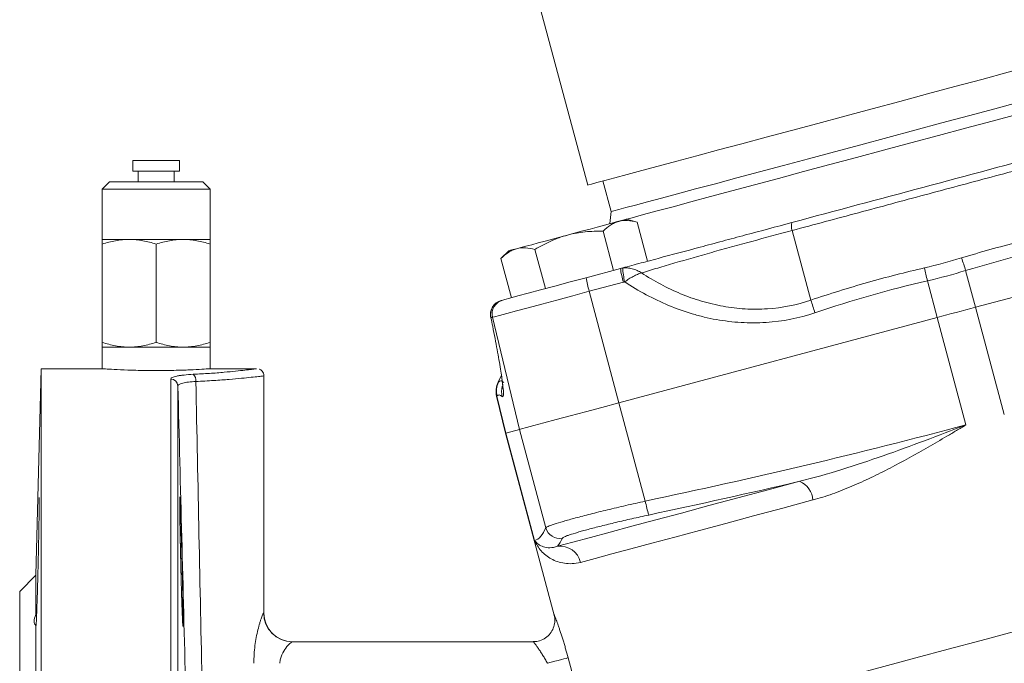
# Model space of a CAD drawing. Header units: millimetres. Extents: x -2 to 362, y -185 to 555.
# Tile 11 of 14: x 12 to 150, y 298 to 388. Entities that reach past the tile are written whole.
import ezdxf

# ---------------------------------------------------------------- set-up
doc = ezdxf.new("R2010")
doc.units = ezdxf.units.MM

msp = doc.modelspace()

# ---------------------------------------------------------------- linework, layer by layer
at = {"color": 7, "linetype": 'Continuous', "lineweight": 15}
for p, q in [((82.09, 400.15), (91.54, 364.9)), ((28.2, 368.34), (28.2, 366.84)), ((33.72, 368.34), (28.2, 368.34)), ((34.7, 368.34), (33.72, 368.34)), ((34.7, 366.84), (34.7, 368.34)), ((33.72, 366.84), (28.2, 366.84)), ((28.95, 366.84), (28.95, 365.34)), ((34.7, 366.84), (33.72, 366.84)), ((33.95, 365.34), (33.95, 366.84)), ((24.95, 365.34), (23.95, 364.34)), ((24.95, 365.34), (37.95, 365.34)), ((38.95, 364.34), (37.95, 365.34)), ((93.65, 365.47), (94.79, 361.2)), ((23.95, 364.34), (23.95, 357.34)), ((38.95, 364.34), (23.95, 364.34)), ((38.95, 357.34), (38.95, 364.34)), ((94.79, 361.2), (94.61, 359.53)), ((98.42, 359.75), (96.96, 360.14)), ((99.88, 354.3), (98.42, 359.75)), ((145.54, 347.9), (189.85, 359.77)), ((95.14, 353.03), (93.68, 358.48)), ((122.61, 348.88), (120.01, 358.58)), ((27.7, 357.34), (23.95, 357.34)), ((23.95, 356.67), (23.95, 343.01)), ((35.2, 357.34), (27.7, 357.34)), ((31.45, 356.67), (31.45, 343.01)), ((38.95, 357.34), (35.2, 357.34)), ((38.95, 356.67), (38.95, 343.01)), ((80.54, 355.74), (79.46, 354.67)), ((85.66, 350.49), (84.2, 355.94)), ((80.92, 349.22), (79.46, 354.67)), ((91.33, 352.01), (96.11, 353.29)), ((144.17, 353), (145.54, 347.9)), ((96.53, 351.39), (91.75, 350.11)), ((138.84, 351.57), (140.2, 346.47)), ((91.75, 350.11), (95.89, 334.6)), ((79.5, 348.84), (79.71, 348.9)), ((149.55, 332.95), (145.54, 347.9)), ((78.28, 346.5), (78.08, 346.44)), ((78.28, 346.5), (82.03, 330.88)), ((95.89, 334.6), (140.2, 346.47)), ((144.21, 331.52), (140.2, 346.47)), ((23.95, 342.34), (23.95, 339.34)), ((27.7, 342.34), (23.95, 342.34)), ((35.2, 342.34), (27.7, 342.34)), ((38.95, 342.34), (35.2, 342.34)), ((38.95, 339.34), (38.95, 342.34)), ((15.45, 339.34), (14.69, 310.59)), ((23.96, 339.34), (15.45, 339.34)), ((15.45, 229.34), (15.45, 339.34)), ((45.44, 339.34), (38.85, 339.34)), ((46.45, 305.34), (46.45, 338.34)), ((79.53, 338.42), (79.09, 337.48)), ((78.85, 335.5), (80.09, 330.36)), ((78.91, 335.51), (80.14, 330.38)), ((99.56, 320.91), (95.89, 334.6)), ((80.14, 330.38), (82.03, 330.88)), ((85.7, 317.19), (82.03, 330.88)), ((80.09, 330.36), (86.87, 305.03)), ((84.15, 315.42), (80.14, 330.38)), ((14.69, 310.59), (12.45, 308.34)), ((14.69, 305.14), (14.69, 310.59)), ((12.45, 229.34), (12.45, 308.34)), ((14.69, 262.26), (14.69, 303.62)), ((50.42, 301.34), (83.96, 301.34)), ((88.82, 299.11), (92.07, 286.98))]:
    msp.add_line(p, q, dxfattribs=at)
at = {"color": 8, "linetype": 'Continuous', "lineweight": 15}
for p, q in [((33.47, 119.34), (33.47, 337.89)), ((34.47, 336.93), (34.47, 120.32)), ((46.43, 305.34), (46.45, 305.34))]:
    msp.add_line(p, q, dxfattribs=at)
at = {"color": 7, "linetype": 'Continuous', "lineweight": 15, "flags": 128}
for points in [[(135, 376.55), (138.84, 377.58), (142.66, 378.6), (146.41, 379.6), (150.07, 380.59), (153.61, 381.54), (157.01, 382.45), (160.24, 383.31), (163.27, 384.12), (166.08, 384.88), (168.64, 385.56), (170.94, 386.18), (172.96, 386.72), (174.69, 387.18), (176.1, 387.56), (177.19, 387.85), (177.95, 388.06), (178.37, 388.17), (178.47, 388.2)], [(91.54, 364.9), (91.63, 364.93), (92.06, 365.04), (92.82, 365.25), (93.91, 365.54), (95.32, 365.92), (97.04, 366.38), (99.06, 366.92), (101.37, 367.54), (103.93, 368.22), (106.74, 368.98), (109.77, 369.79), (112.99, 370.65), (116.39, 371.56), (119.94, 372.51), (123.6, 373.49), (127.35, 374.5), (131.16, 375.52), (135, 376.55)], [(94.79, 361.2), (94.83, 361.21), (95.17, 361.3), (95.86, 361.49), (96.87, 361.76), (98.21, 362.12), (99.87, 362.56), (101.82, 363.08), (104.06, 363.68), (106.57, 364.36), (109.32, 365.09), (112.3, 365.89), (115.47, 366.74), (118.81, 367.64), (122.3, 368.57), (125.9, 369.53), (129.58, 370.52), (133.32, 371.52), (137.09, 372.53), (140.84, 373.54), (144.56, 374.54), (148.21, 375.51), (151.76, 376.46)], [(88.75, 357.94), (89.82, 358.23), (90.87, 358.51), (91.89, 358.78), (92.85, 359.04), (93.74, 359.28), (94.55, 359.5), (95.26, 359.69), (95.86, 359.85)], [(95.86, 359.85), (96.33, 359.98), (96.68, 360.07), (96.89, 360.12), (96.96, 360.14)], [(81.64, 356.04), (82.23, 356.2), (82.94, 356.39), (83.75, 356.6), (84.64, 356.84), (85.6, 357.1), (86.62, 357.37), (87.67, 357.66), (88.75, 357.94)], [(80.54, 355.74), (80.61, 355.76), (80.81, 355.82), (81.16, 355.91), (81.64, 356.04)], [(79.71, 348.9), (80.01, 348.98), (80.72, 349.17), (81.82, 349.46), (83.26, 349.85), (84.99, 350.31), (86.96, 350.84), (89.1, 351.41), (91.33, 352.01)], [(91.75, 350.11), (89.45, 349.49), (87.22, 348.89), (85.14, 348.33), (83.25, 347.83), (81.61, 347.39), (80.26, 347.03), (79.24, 346.75), (78.57, 346.57), (78.28, 346.5)], [(140.2, 346.47), (140.87, 346.65), (141.53, 346.83), (142.2, 347.01), (142.87, 347.18), (143.54, 347.36), (144.21, 347.54), (144.88, 347.72), (145.54, 347.9)], [(82.03, 330.88), (82.33, 330.96), (83.01, 331.15), (84.06, 331.43), (85.45, 331.8), (87.14, 332.25), (89.09, 332.77), (91.23, 333.35), (93.52, 333.96), (95.89, 334.6)], [(80.09, 330.36), (80.09, 330.36), (80.1, 330.37), (80.12, 330.37), (80.14, 330.38)], [(87.34, 314.63), (89.46, 315.2), (91.91, 315.85), (94.66, 316.59), (97.7, 317.41), (101.02, 318.3), (104.6, 319.25), (108.42, 320.28), (112.45, 321.36), (116.68, 322.49), (121.07, 323.67)], [(122.91, 321.07), (118.69, 319.94), (114.63, 318.85), (110.76, 317.81), (107.1, 316.83), (103.67, 315.91), (100.48, 315.06), (97.56, 314.27), (94.92, 313.57), (92.57, 312.94), (90.54, 312.39)], [(150.98, 302.77), (146.34, 301.53), (141.74, 300.29), (137.21, 299.08), (132.78, 297.89), (128.47, 296.74), (124.3, 295.62), (120.3, 294.55), (116.49, 293.53), (112.89, 292.56), (109.51, 291.66), (106.39, 290.82), (103.53, 290.06), (100.95, 289.37), (98.67, 288.75), (96.7, 288.22), (95.04, 287.78), (93.71, 287.42), (92.72, 287.16), (92.07, 286.98)], [(85.93, 298.34), (86.46, 298.48), (86.97, 298.62), (87.45, 298.75), (87.87, 298.86), (88.23, 298.96), (88.52, 299.03), (88.71, 299.09), (88.82, 299.11)]]:
    msp.add_lwpolyline(points, dxfattribs=at)
at = {"color": 8, "linetype": 'Continuous', "lineweight": 15, "flags": 128}
for points in [[(136.55, 370.77), (140.37, 371.79), (144.15, 372.8), (147.87, 373.8), (151.49, 374.77), (154.99, 375.71), (158.34, 376.61), (161.51, 377.46), (164.47, 378.25), (167.2, 378.98), (169.68, 379.65), (171.88, 380.24), (173.79, 380.75), (175.39, 381.18), (176.22, 381.4)], [(94.61, 359.53), (94.62, 359.53), (94.88, 359.6), (95.49, 359.77), (96.44, 360.02), (97.72, 360.36), (99.32, 360.79), (101.22, 361.3), (103.43, 361.89), (105.9, 362.56), (108.63, 363.29), (111.59, 364.08), (114.76, 364.93), (118.11, 365.83), (121.61, 366.77), (125.24, 367.74), (128.96, 368.73), (132.74, 369.75), (136.55, 370.77)]]:
    msp.add_lwpolyline(points, dxfattribs=at)
at = {"color": 7, "linetype": 'Continuous', "lineweight": 15}
for centre, radius, start, end in [((121.94, 359.25), 2.04, 167.7773, 199.1047), ((92.08, 337.04), 54.48, 17.0297, 18.9778), ((107.41, 354.8), 11.41, 187.5957, 197.3997), ((109.6, 354.25), 13.22, 183.8816, 192.3353), ((191.93, 363.8), 54.48, 191.0223, 192.9703), ((102.64, 353.52), 11.41, 187.5953, 197.3996), ((80.02, 346.91), 2, 105.0235, 193.5286), ((80.23, 346.96), 2, 105.0251, 193.527), ((177.98, 365.77), 57.88, 196.9585, 198.7867), ((80, 346.9), 1.99, 165.6917, 193.7015), ((80, 346.9), 1.98, 148.2387, 165.3365), ((33.48, 336.9), 0.994, 1.8946, 90.3647), ((35.82, 337.7), 1.17, 353.4439, 47.3302), ((81.78, 336.15), 3, 153.5944, 192.6644), ((81.82, 336.22), 2.99, 155.04, 193.5986), ((119.77, 320.8), 3.15, 4.8344, 65.4873), ((113.06, 323.33), 13.71, 190.16, 198.4928), ((87.63, 317.72), 2, 195.1593, 280.96), ((87.7, 311.74), 2.91, 12.9039, 97.1271), ((50.42, 305.34), 4, 179.9603, 269.9602), ((50.45, 305.34), 4, 180, 270)]:
    msp.add_arc(centre, radius, start, end, dxfattribs=at)
at = {"color": 8, "linetype": 'Continuous', "lineweight": 15}
msp.add_arc((82.55, 336.15), 3, 165.3977, 193.3309, dxfattribs=at)
at = {"color": 7, "linetype": 'Continuous', "lineweight": 15}
for points in [[(119.95, 359.68), (126.04, 361.31), (138.21, 364.57), (150.39, 367.83), (156.48, 369.47)], [(159.96, 356.98), (154.63, 355.92), (149.37, 354.59), (144.17, 353)], [(138.45, 353.38), (140.19, 353.78), (141.9, 354.24), (143.6, 354.76)], [(96.11, 353.29), (96.21, 353.32), (96.31, 353.34), (96.41, 353.35)], [(144.17, 353), (142.41, 352.46), (140.63, 351.98), (138.84, 351.57)], [(96.69, 351.42), (96.63, 351.41), (96.58, 351.4), (96.53, 351.39)], [(138.84, 351.57), (133.54, 350.35), (128.32, 348.87), (123.18, 347.12)], [(36.98, 337.56), (37.27, 323.32), (37.56, 309.08), (37.85, 294.84)], [(35.56, 294.74), (35.2, 308.8), (34.84, 322.87), (34.47, 336.93)], [(79.64, 335.46), (79.33, 335.74), (79.09, 335.76), (78.91, 335.51)], [(121.07, 323.67), (114.08, 322.03), (107.07, 320.48), (100.05, 318.98)], [(88.01, 315.75), (87.81, 315.31), (87.58, 314.93), (87.34, 314.63)]]:
    msp.add_open_spline(points, degree=3, dxfattribs=at)
for points, knots in [([(156.97, 368.48), (153.9, 367.66), (150.82, 366.84), (144.65, 365.19), (138.49, 363.54), (132.33, 361.88), (126.16, 360.23), (123.09, 359.41), (120.01, 358.58)], [0, 0, 0, 0, 0.25, 0.25, 0.5, 0.75, 0.75, 1, 1, 1, 1]), ([(95.86, 359.85), (95.65, 359.79), (95.46, 359.72), (95.08, 359.55), (94.89, 359.45), (94.35, 359.1), (94.01, 358.81), (93.68, 358.48)], [0, 0, 0, 0, 0.25, 0.25, 0.5, 0.5, 1, 1, 1, 1]), ([(98.42, 359.75), (97.97, 359.87), (97.53, 359.95), (96.68, 359.99), (96.26, 359.96), (95.86, 359.85)], [0, 0, 0, 0, 0.5, 0.5, 1, 1, 1, 1]), ([(96.11, 353.29), (96.92, 353.51), (97.76, 353.73), (99.52, 354.2), (100.43, 354.45), (103.23, 355.2), (105.18, 355.72), (107.73, 356.4), (108.25, 356.54), (109.29, 356.82), (109.82, 356.96), (111.4, 357.39), (112.46, 357.67), (115.65, 358.52), (117.79, 359.1), (119.95, 359.68)], [0, 0, 0, 0, 0.125, 0.125, 0.25, 0.25, 0.5, 0.5, 0.5625, 0.5625, 0.625, 0.625, 0.75, 0.75, 1, 1, 1, 1]), ([(88.75, 357.94), (88.34, 357.83), (87.95, 357.71), (87.16, 357.43), (86.77, 357.27), (85.64, 356.76), (84.91, 356.37), (84.2, 355.94)], [0, 0, 0, 0, 0.25, 0.25, 0.5, 0.5, 1, 1, 1, 1]), ([(93.68, 358.48), (92.85, 358.5), (92.01, 358.47), (90.36, 358.3), (89.55, 358.16), (88.75, 357.94)], [0, 0, 0, 0, 0.5, 0.5, 1, 1, 1, 1]), ([(120.01, 358.58), (118.12, 358.08), (116.24, 357.57), (113.44, 356.81), (112.51, 356.56), (110.66, 356.05), (109.74, 355.79), (107.04, 355.03), (105.33, 354.54), (102.87, 353.82), (102.07, 353.59), (100.51, 353.12), (99.76, 352.89), (99.05, 352.67)], [0, 0, 0, 0, 0.25, 0.25, 0.375, 0.375, 0.5, 0.5, 0.75, 0.75, 0.875, 0.875, 1, 1, 1, 1]), ([(143.6, 354.76), (146.23, 355.56), (148.87, 356.3), (154.2, 357.65), (156.87, 358.25), (159.57, 358.78)], [0, 0, 0, 0, 0.5, 0.5, 1, 1, 1, 1]), ([(27.7, 357.34), (27.38, 357.34), (27.06, 357.33), (26.43, 357.26), (26.11, 357.22), (25.18, 357.04), (24.56, 356.88), (23.95, 356.67)], [0, 0, 0, 0, 0.25, 0.25, 0.5, 0.5, 1, 1, 1, 1]), ([(23.95, 357.34), (23.95, 357.34), (23.95, 357.28), (23.95, 357.04), (23.95, 356.87), (23.95, 356.67)], [0, 0, 0, 0, 0.5, 0.5, 1, 1, 1, 1]), ([(31.45, 356.67), (30.83, 356.88), (30.22, 357.04), (28.97, 357.28), (28.34, 357.34), (27.7, 357.34)], [0, 0, 0, 0, 0.5, 0.5, 1, 1, 1, 1]), ([(35.2, 357.34), (34.88, 357.34), (34.56, 357.33), (33.93, 357.26), (33.61, 357.22), (32.68, 357.04), (32.06, 356.88), (31.45, 356.67)], [0, 0, 0, 0, 0.25, 0.25, 0.5, 0.5, 1, 1, 1, 1]), ([(38.95, 356.67), (38.33, 356.88), (37.72, 357.04), (36.47, 357.28), (35.84, 357.34), (35.2, 357.34)], [0, 0, 0, 0, 0.5, 0.5, 1, 1, 1, 1]), ([(38.95, 357.34), (38.95, 357.34), (38.95, 357.28), (38.95, 357.04), (38.95, 356.87), (38.95, 356.67)], [0, 0, 0, 0, 0.5, 0.5, 1, 1, 1, 1]), ([(81.64, 356.04), (81.43, 355.98), (81.24, 355.91), (80.85, 355.74), (80.67, 355.63), (80.13, 355.28), (79.79, 355), (79.46, 354.67)], [0, 0, 0, 0, 0.25, 0.25, 0.5, 0.5, 1, 1, 1, 1]), ([(84.2, 355.94), (83.75, 356.06), (83.31, 356.14), (82.46, 356.18), (82.04, 356.15), (81.64, 356.04)], [0, 0, 0, 0, 0.5, 0.5, 1, 1, 1, 1]), ([(96.41, 353.35), (96.62, 353.38), (96.84, 353.39), (97.28, 353.35), (97.51, 353.31), (97.96, 353.19), (98.19, 353.11), (98.52, 352.96), (98.62, 352.91), (98.84, 352.79), (98.94, 352.73), (99.05, 352.67)], [0, 0, 0, 0, 0.25, 0.25, 0.5, 0.5, 0.75, 0.75, 0.875, 0.875, 1, 1, 1, 1]), ([(96.69, 351.42), (96.88, 351.57), (97.08, 351.71), (97.48, 351.96), (97.68, 352.08), (98.09, 352.29), (98.29, 352.39), (98.58, 352.51), (98.67, 352.54), (98.86, 352.61), (98.96, 352.64), (99.05, 352.67)], [0, 0, 0, 0, 0.25, 0.25, 0.5, 0.5, 0.75, 0.75, 0.875, 0.875, 1, 1, 1, 1]), ([(99.05, 352.67), (99.91, 352.1), (100.8, 351.57), (102.61, 350.61), (103.54, 350.17), (105.43, 349.39), (106.4, 349.04), (107.89, 348.6), (108.39, 348.47), (109.39, 348.23), (109.9, 348.12), (111.41, 347.85), (112.43, 347.73), (113.97, 347.64), (114.48, 347.62), (115.52, 347.63), (116.04, 347.64), (118.62, 347.81), (120.64, 348.21), (122.61, 348.88)], [0, 0, 0, 0, 0.125, 0.125, 0.25, 0.25, 0.375, 0.375, 0.4375, 0.4375, 0.5, 0.5, 0.625, 0.625, 0.6875, 0.6875, 0.75, 0.75, 1, 1, 1, 1]), ([(122.61, 348.88), (125.21, 349.76), (127.84, 350.58), (133.12, 352.08), (135.78, 352.76), (138.45, 353.38)], [0, 0, 0, 0, 0.5, 0.5, 1, 1, 1, 1]), ([(123.18, 347.12), (120.97, 346.37), (118.7, 345.93), (115.79, 345.74), (115.21, 345.72), (114.05, 345.72), (113.47, 345.74), (111.74, 345.84), (110.6, 345.98), (108.89, 346.28), (108.32, 346.4), (107.19, 346.67), (106.63, 346.83), (104.96, 347.32), (103.87, 347.71), (101.74, 348.6), (100.7, 349.09), (98.66, 350.18), (97.66, 350.78), (96.69, 351.42)], [0, 0, 0, 0, 0.25, 0.25, 0.3125, 0.3125, 0.375, 0.375, 0.5, 0.5, 0.5625, 0.5625, 0.625, 0.625, 0.75, 0.75, 0.875, 0.875, 1, 1, 1, 1]), ([(79.07, 348.65), (78.91, 348.55), (78.59, 348.36), (78.29, 347.94), (78.13, 347.61), (78.09, 347.43), (78.09, 347.39)], [0, 0, 0, 0, 0.338318, 0.660015, 0.931614, 1, 1, 1, 1]), ([(78.86, 348.53), (78.84, 348.52), (78.65, 348.42), (78.46, 348.19), (78.33, 347.96), (78.3, 347.9)], [0, 0, 0, 0, 0.078342, 0.753458, 1, 1, 1, 1]), ([(78.11, 347.44), (78.09, 347.42), (78, 347.21), (77.99, 346.87), (78.05, 346.59), (78.07, 346.5)], [0, 0, 0, 0, 0.092575, 0.698049, 1, 1, 1, 1]), ([(78.08, 346.44), (78.08, 346.44), (78.08, 346.44), (78.08, 346.44), (78.07, 346.44), (78.07, 346.44), (78.07, 346.43)], [0, 0, 0, 0, 0.0000940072, 0.0000940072, 0.0000940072, 0.0001622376, 0.0001622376, 0.0001622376, 0.0001622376]), ([(78.07, 346.43), (78.15, 346.03), (78.47, 344.45), (78.96, 341.91), (79.41, 339.3), (79.65, 337.72), (79.7, 337.24), (79.7, 337.17)], [0, 0, 0, 0, 0.099369, 0.394718, 0.689883, 0.958461, 1, 1, 1, 1]), ([(23.95, 343.01), (24.56, 342.81), (25.18, 342.64), (26.43, 342.41), (27.06, 342.34), (27.7, 342.34)], [0, 0, 0, 0, 0.5, 0.5, 1, 1, 1, 1]), ([(23.95, 342.34), (23.95, 342.34), (23.95, 342.41), (23.95, 342.64), (23.95, 342.81), (23.95, 343.01)], [0, 0, 0, 0, 0.5, 0.5, 1, 1, 1, 1]), ([(27.7, 342.34), (28.02, 342.34), (28.34, 342.36), (28.97, 342.42), (29.28, 342.46), (30.22, 342.64), (30.84, 342.81), (31.45, 343.01)], [0, 0, 0, 0, 0.25, 0.25, 0.5, 0.5, 1, 1, 1, 1]), ([(31.45, 343.01), (32.06, 342.81), (32.68, 342.64), (33.93, 342.41), (34.56, 342.34), (35.2, 342.34)], [0, 0, 0, 0, 0.5, 0.5, 1, 1, 1, 1]), ([(35.2, 342.34), (35.52, 342.34), (35.84, 342.36), (36.47, 342.42), (36.78, 342.46), (37.72, 342.64), (38.34, 342.81), (38.95, 343.01)], [0, 0, 0, 0, 0.25, 0.25, 0.5, 0.5, 1, 1, 1, 1]), ([(38.95, 342.34), (38.95, 342.34), (38.95, 342.41), (38.95, 342.64), (38.95, 342.81), (38.95, 343.01)], [0, 0, 0, 0, 0.5, 0.5, 1, 1, 1, 1]), ([(23.96, 339.34), (23.95, 339.34), (23.81, 339.35), (24.31, 339.32), (25.49, 339.24), (27.44, 339.15), (29.53, 339.09), (30.91, 339.09), (31.45, 339.09)], [0, 0, 0, 0, 0.0046028, 0.2188188, 0.4330319, 0.6476762, 0.8625154, 1, 1, 1, 1]), ([(31.45, 339.09), (32.29, 339.09), (33.97, 339.1), (36.22, 339.18), (37.9, 339.27), (38.86, 339.34), (38.85, 339.34), (38.85, 339.34)], [0, 0, 0, 0, 0.214499, 0.428985, 0.643784, 0.858789, 1, 1, 1, 1]), ([(36.61, 338.56), (37.38, 338.6), (38.93, 338.68), (40.91, 338.84), (42.56, 339), (43.84, 339.14), (44.77, 339.26), (45.35, 339.33), (45.41, 339.34), (45.44, 339.34)], [0, 0, 0, 0, 0.150344, 0.30589, 0.444591, 0.587242, 0.725736, 0.868153, 1, 1, 1, 1]), ([(46.44, 338.34), (46.44, 338.35), (46.47, 338.47), (46.39, 338.71), (46.24, 338.98), (46.04, 339.16), (45.89, 339.25), (45.81, 339.27), (45.8, 339.27)], [0, 0, 0, 0, 0.017598, 0.317271, 0.580407, 0.795875, 0.978084, 1, 1, 1, 1]), ([(33.47, 337.89), (33.47, 337.93), (33.49, 337.97), (33.56, 338.05), (33.62, 338.09), (33.76, 338.16), (33.85, 338.19), (34.06, 338.26), (34.19, 338.29), (34.46, 338.34), (34.62, 338.37), (34.95, 338.42), (35.13, 338.44), (35.72, 338.5), (36.14, 338.53), (36.61, 338.56)], [0, 0, 0, 0, 0.125, 0.125, 0.25, 0.25, 0.375, 0.375, 0.5, 0.5, 0.625, 0.625, 0.75, 0.75, 1, 1, 1, 1]), ([(36.98, 337.56), (36.61, 337.54), (36.27, 337.52), (35.8, 337.46), (35.65, 337.44), (35.39, 337.39), (35.26, 337.37), (35.04, 337.31), (34.94, 337.29), (34.77, 337.22), (34.7, 337.19), (34.59, 337.12), (34.55, 337.09), (34.49, 337.01), (34.47, 336.97), (34.47, 336.93)], [0, 0, 0, 0, 0.25, 0.25, 0.375, 0.375, 0.5, 0.5, 0.625, 0.625, 0.75, 0.75, 0.875, 0.875, 1, 1, 1, 1]), ([(79.11, 337.48), (79.2, 337.6), (79.3, 337.66), (79.55, 337.64), (79.68, 337.57), (79.84, 337.42)], [0, 0, 0, 0, 0.5, 0.5, 1, 1, 1, 1]), ([(79.65, 337.5), (79.67, 337.32), (79.71, 336.93), (79.73, 336.62), (79.73, 336.59), (79.73, 336.58)], [0, 0, 0, 0, 0.364184, 0.756908, 1, 1, 1, 1]), ([(99.56, 320.91), (107.04, 322.5), (114.51, 324.16), (129.39, 327.68), (136.81, 329.54), (144.21, 331.52)], [0, 0, 0, 0, 0.5, 0.5, 1, 1, 1, 1]), ([(121.07, 323.67), (123.03, 324.15), (124.97, 324.71), (128.84, 325.92), (130.78, 326.56), (134.63, 327.91), (136.54, 328.61), (140.38, 330.04), (142.29, 330.77), (144.21, 331.52)], [0, 0, 0, 0, 0.25, 0.25, 0.5, 0.5, 0.75, 0.75, 1, 1, 1, 1]), ([(122.91, 321.07), (123.82, 321.31), (124.72, 321.6), (126.52, 322.24), (127.42, 322.59), (129.2, 323.36), (130.1, 323.76), (131.88, 324.61), (132.77, 325.06), (135.43, 326.44), (137.19, 327.41), (139.82, 328.92), (140.69, 329.43), (142.01, 330.21), (142.45, 330.47), (143.33, 330.99), (143.77, 331.25), (144.21, 331.52)], [0, 0, 0, 0, 0.125, 0.125, 0.25, 0.25, 0.375, 0.375, 0.5, 0.5, 0.75, 0.75, 0.875, 0.875, 0.9375, 0.9375, 1, 1, 1, 1]), ([(14.71, 303.62), (14.72, 303.59), (14.73, 303.52), (14.78, 304.48), (14.85, 306.35), (14.94, 308.97), (15.01, 311.97), (15.08, 315.03), (15.13, 317.81), (15.16, 319.96), (15.16, 321.3), (15.15, 321.38), (15.14, 321.42)], [0, 0, 0, 0, 0.052207, 0.159553, 0.266928, 0.374341, 0.481772, 0.589198, 0.696599, 0.803967, 0.91131, 1, 1, 1, 1]), ([(35.18, 306.55), (35.19, 305.71), (35.2, 305.33), (35.2, 304.85), (35.2, 304.69), (35.21, 304.42), (35.21, 304.29), (35.21, 303.95), (35.21, 303.78), (35.2, 303.55), (35.19, 303.49), (35.18, 303.49), (35.17, 303.55), (35.16, 303.72), (35.15, 303.79), (35.14, 303.96), (35.13, 304.16), (35.12, 304.41), (35.11, 304.69), (35.1, 304.84), (35.08, 305.34), (35.07, 305.71), (35.04, 306.33), (35.04, 306.55), (35.02, 307.01), (35.01, 307.25), (34.99, 307.98), (34.97, 308.5), (34.95, 309.31), (34.94, 309.59), (34.93, 310.16), (34.92, 310.45), (34.9, 311.31), (34.89, 311.89), (34.86, 313.08), (34.84, 313.67), (34.83, 314.53), (34.82, 314.81), (34.81, 315.38), (34.8, 315.66), (34.79, 316.48), (34.78, 317), (34.76, 317.97), (34.76, 318.44), (34.75, 319.27), (34.74, 319.64), (34.74, 320.13), (34.74, 320.29), (34.74, 320.57), (34.74, 320.82), (34.74, 321.02), (34.74, 321.19), (34.74, 321.26), (34.74, 321.43), (34.75, 321.49), (34.75, 321.49), (34.76, 321.48), (34.76, 321.42), (34.77, 321.38), (34.78, 321.2), (34.79, 321.03), (34.8, 320.7), (34.81, 320.57), (34.82, 320.29), (34.83, 320.14), (34.84, 319.65), (34.86, 319.28), (34.88, 318.44), (34.9, 317.99), (34.92, 317.25), (34.93, 317), (34.94, 316.48), (34.95, 316.21), (34.97, 315.4), (34.99, 314.83), (35.02, 313.68), (35.04, 313.09), (35.07, 311.91), (35.08, 311.33), (35.1, 310.46), (35.11, 310.17), (35.12, 309.6), (35.13, 309.33), (35.14, 308.51), (35.15, 307.99), (35.17, 307), (35.18, 306.55), (35.19, 305.71)], [-0.03125, -0.03125, 0, 0, 0.03125, 0.03125, 0.046875, 0.046875, 0.0625, 0.0625, 0.09375, 0.09375, 0.125, 0.125, 0.15625, 0.15625, 0.171875, 0.171875, 0.1875, 0.203125, 0.203125, 0.21875, 0.21875, 0.25, 0.25, 0.265625, 0.265625, 0.28125, 0.28125, 0.3125, 0.3125, 0.328125, 0.328125, 0.34375, 0.34375, 0.375, 0.375, 0.40625, 0.40625, 0.421875, 0.421875, 0.4375, 0.4375, 0.46875, 0.46875, 0.5, 0.5, 0.53125, 0.53125, 0.546875, 0.546875, 0.5625, 0.578125, 0.578125, 0.59375, 0.59375, 0.625, 0.625, 0.640625, 0.640625, 0.65625, 0.65625, 0.6875, 0.6875, 0.703125, 0.703125, 0.71875, 0.71875, 0.75, 0.75, 0.78125, 0.78125, 0.796875, 0.796875, 0.8125, 0.8125, 0.84375, 0.84375, 0.875, 0.875, 0.90625, 0.90625, 0.921875, 0.921875, 0.9375, 0.9375, 0.96875, 0.96875, 1, 1, 1.03125, 1.03125]), ([(85.7, 317.19), (85.73, 317.24), (85.84, 317.31), (86.13, 317.44), (86.25, 317.49), (86.52, 317.59), (86.68, 317.64), (87.22, 317.82), (87.65, 317.95), (88.4, 318.17), (88.67, 318.25), (89.24, 318.41), (89.54, 318.49), (90.5, 318.74), (91.18, 318.92), (92.3, 319.2), (92.68, 319.3), (93.47, 319.5), (93.88, 319.59), (95.11, 319.89), (95.97, 320.09), (97.29, 320.4), (97.74, 320.5), (98.65, 320.7), (99.1, 320.81), (99.56, 320.91)], [0, 0, 0, 0, 0.125, 0.125, 0.1875, 0.1875, 0.25, 0.25, 0.375, 0.375, 0.4375, 0.4375, 0.5, 0.5, 0.625, 0.625, 0.6875, 0.6875, 0.75, 0.75, 0.875, 0.875, 0.9375, 0.9375, 1, 1, 1, 1]), ([(100.05, 318.98), (99.65, 318.89), (99.26, 318.81), (98.47, 318.63), (98.08, 318.55), (96.93, 318.29), (96.19, 318.12), (95.11, 317.86), (94.76, 317.78), (94.07, 317.61), (93.74, 317.53), (92.77, 317.29), (92.17, 317.13), (91.35, 316.91), (91.08, 316.84), (90.59, 316.7), (90.35, 316.63), (89.7, 316.44), (89.33, 316.32), (88.86, 316.16), (88.73, 316.12), (88.49, 316.02), (88.39, 315.98), (88.13, 315.86), (88.04, 315.8), (88.01, 315.75)], [0, 0, 0, 0, 0.0625, 0.0625, 0.125, 0.125, 0.25, 0.25, 0.3125, 0.3125, 0.375, 0.375, 0.5, 0.5, 0.5625, 0.5625, 0.625, 0.625, 0.75, 0.75, 0.8125, 0.8125, 0.875, 0.875, 1, 1, 1, 1]), ([(84.15, 315.42), (84.46, 315.51), (84.75, 315.71), (85.26, 316.33), (85.49, 316.73), (85.7, 317.19)], [0, 0, 0, 0, 0.5, 0.5, 1, 1, 1, 1]), ([(90.54, 312.39), (90.14, 312.29), (89.75, 312.23), (89.01, 312.19), (88.65, 312.21), (87.97, 312.31), (87.65, 312.39), (87.03, 312.6), (86.74, 312.73), (85.93, 313.18), (85.46, 313.56), (84.88, 314.2), (84.7, 314.43), (84.47, 314.79), (84.4, 314.92), (84.27, 315.17), (84.21, 315.29), (84.15, 315.42)], [0, 0, 0, 0, 0.125, 0.125, 0.25, 0.25, 0.375, 0.375, 0.5, 0.5, 0.75, 0.75, 0.875, 0.875, 0.9375, 0.9375, 1, 1, 1, 1]), ([(87.34, 314.63), (86.96, 314.49), (86.61, 314.43), (85.95, 314.42), (85.65, 314.47), (85.12, 314.64), (84.88, 314.76), (84.47, 315.06), (84.29, 315.23), (84.15, 315.42)], [0, 0, 0, 0, 0.25, 0.25, 0.5, 0.5, 0.75, 0.75, 1, 1, 1, 1]), ([(14.69, 305.14), (14.53, 304.76), (14.45, 304.44), (14.45, 304.05), (14.47, 303.94), (14.55, 303.75), (14.61, 303.68), (14.69, 303.62)], [0, 0, 0, 0, 0.5, 0.5, 0.75, 0.75, 1, 1, 1, 1]), ([(45.05, 298.34), (45.05, 298.76), (45.07, 299.17), (45.12, 299.99), (45.16, 300.4), (45.26, 301.2), (45.32, 301.58), (45.46, 302.32), (45.54, 302.68), (45.7, 303.34), (45.79, 303.65), (45.91, 304.08), (45.96, 304.21), (46.04, 304.46), (46.08, 304.57), (46.15, 304.78), (46.19, 304.87), (46.25, 305.04), (46.28, 305.11), (46.37, 305.28), (46.4, 305.34), (46.43, 305.34)], [0, 0, 0, 0, 0.125, 0.125, 0.25, 0.25, 0.375, 0.375, 0.5, 0.5, 0.625, 0.625, 0.6875, 0.6875, 0.75, 0.75, 0.8125, 0.8125, 0.875, 0.875, 1, 1, 1, 1]), ([(86.88, 305.02), (86.88, 305.02), (86.87, 305.03), (86.89, 304.95), (86.93, 304.78), (86.97, 304.41), (86.94, 303.79), (86.7, 303.02), (86.2, 302.28), (85.5, 301.72), (84.71, 301.38), (84.17, 301.37), (83.95, 301.37)], [0, 0, 0, 0, 0.019894, 0.066415, 0.103901, 0.159225, 0.273925, 0.421146, 0.571466, 0.724636, 0.883684, 1, 1, 1, 1]), ([(86.87, 305.03), (86.85, 305.11), (86.85, 305.13), (86.88, 305.08), (86.92, 305), (87.02, 304.75), (87.09, 304.58), (87.25, 304.14), (87.34, 303.89), (87.49, 303.46), (87.54, 303.31), (87.65, 302.99), (87.7, 302.82), (87.87, 302.3), (87.99, 301.94), (88.17, 301.36), (88.23, 301.17), (88.35, 300.77), (88.41, 300.56), (88.59, 299.95), (88.7, 299.54), (88.82, 299.11)], [0, 0, 0, 0, 0.125, 0.125, 0.25, 0.25, 0.375, 0.375, 0.5, 0.5, 0.5625, 0.5625, 0.625, 0.625, 0.75, 0.75, 0.8125, 0.8125, 0.875, 0.875, 1, 1, 1, 1]), ([(50.42, 301.34), (50.4, 301.34), (50.35, 301.32), (50.23, 301.24), (50.16, 301.18), (49.91, 300.95), (49.7, 300.73), (49.3, 300.21), (49.1, 299.9), (48.86, 299.36), (48.8, 299.17), (48.71, 298.77), (48.68, 298.56), (48.68, 298.34)], [0, 0, 0, 0, 0.125, 0.125, 0.25, 0.25, 0.5, 0.5, 0.75, 0.75, 0.875, 0.875, 1, 1, 1, 1]), ([(85.93, 298.34), (85.83, 298.53), (85.73, 298.72), (85.52, 299.09), (85.41, 299.27), (85.19, 299.61), (85.09, 299.78), (84.88, 300.1), (84.78, 300.25), (84.59, 300.53), (84.49, 300.66), (84.33, 300.89), (84.25, 300.99), (84.12, 301.16), (84.07, 301.23), (83.99, 301.32), (83.97, 301.34), (83.96, 301.34)], [0, 0, 0, 0, 0.125, 0.125, 0.25, 0.25, 0.375, 0.375, 0.5, 0.5, 0.625, 0.625, 0.75, 0.75, 0.875, 0.875, 1, 1, 1, 1])]:
    msp.add_open_spline(points, degree=3, knots=knots, dxfattribs=at)
at = {"color": 8, "linetype": 'Continuous', "lineweight": 15}
for points, knots in [([(46.43, 338.34), (46.4, 338.34), (46.34, 338.33), (45.73, 338.26), (44.75, 338.15), (43.37, 338.01), (41.62, 337.85), (39.49, 337.69), (37.83, 337.61), (36.98, 337.56)], [0, 0, 0, 0, 0.131356, 0.269532, 0.411682, 0.550404, 0.693095, 0.843967, 1, 1, 1, 1]), ([(79.7, 337.17), (79.75, 336.77), (79.84, 335.97), (79.81, 335.42), (79.69, 335.44), (79.64, 335.46)], [0, 0, 0, 0, 0.3380706, 0.6690622, 1, 1, 1, 1])]:
    msp.add_open_spline(points, degree=3, knots=knots, dxfattribs=at)

doc.saveas('drawing.dxf')
